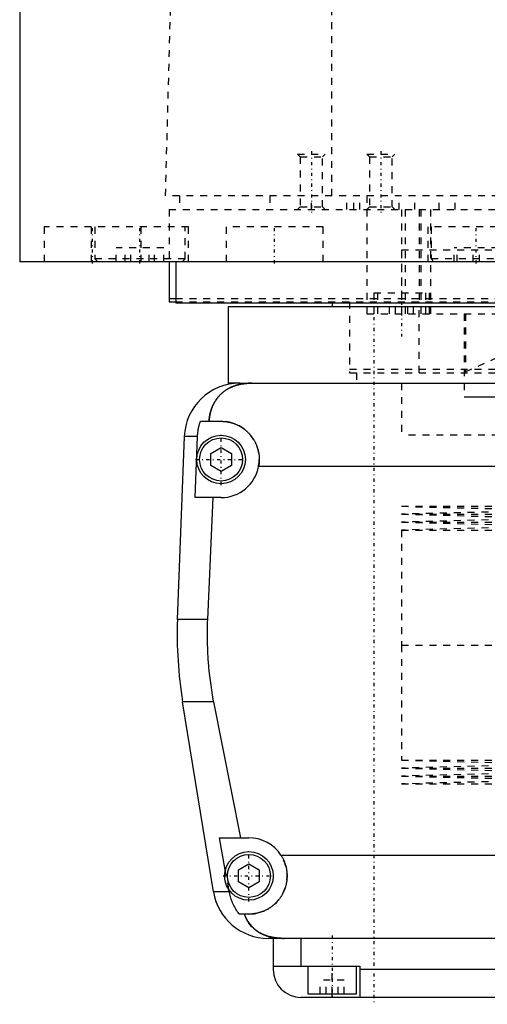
# Model space of a CAD drawing. Extents: x -120 to 120, y -136 to 719.
# Tile 1 of 12: x -100 to -33, y -82 to 60. Entities that reach past the tile are written whole.
import ezdxf

# ---------------------------------------------------------------- set-up
doc = ezdxf.new("R2010")
doc.units = 0
doc.linetypes.add('CENTER', pattern=[1.5, 0.45, -0.5, 0.05, -0.5])
doc.linetypes.add('DASHED', pattern=[2, 1, -1])
for name, color, linetype in [('AM_0', 7, 'CONTINUOUS'), ('AM_3', 7, 'DASHED'), ('AM_7', 7, 'CENTER')]:
    doc.layers.add(name, color=color, linetype=linetype)

msp = doc.modelspace()

# ---------------------------------------------------------------- linework, layer by layer
at = {"layer": 'AM_0', "color": 7, "linetype": 'CONTINUOUS'}
for p, q in [((-100, 363), (-100, 25)), ((100, 25), (-100, 25)), ((-88.79, 25.01), (-88.79, 25)), ((-78.5, 25), (-78.5, 19.2)), ((-77.5, 25), (-77.5, 19)), ((-40.35, 25), (-40.35, 25)), ((-78.5, 19.7), (-77.56, 19.7)), ((-78.5, 19.2), (-77.56, 19.2)), ((-9.01, 19), (-77.5, 19)), ((-70, 18.5), (-70, 7.5)), ((-9.01, 18.5), (-70, 18.5)), ((-55, 19), (-55, 18.5)), ((-68.3, 7.5), (-70, 7.5)), ((-68.3, 7.5), (68.3, 7.5)), ((-73.97, 2), (-71, 2)), ((-77.28, -26.54), (-76.29, -0.2)), ((-74.4, -0.2), (-76.29, -0.2)), ((-74.75, -9), (-74.4, -0.2)), ((-72.5, -2.63), (-71, -1.77)), ((-72.5, -4.37), (-72.5, -2.63)), ((-71, -1.77), (-69.5, -2.63)), ((-69.5, -2.63), (-69.5, -4.37)), ((-71, -5.23), (-72.5, -4.37)), ((-69.5, -4.37), (-71, -5.23)), ((65.59, -4.5), (-65.59, -4.5)), ((-71, -9), (-74.75, -9)), ((-72.2, -9), (-72.97, -26.54)), ((-72.97, -26.54), (-77.28, -26.54)), ((-72.1, -65.78), (-76.54, -38.4)), ((-72.1, -38.4), (-76.54, -38.4)), ((-72.1, -38.4), (-68.19, -58)), ((-70.39, -62.62), (-71.21, -58)), ((-71.21, -58), (-67, -58)), ((-62.39, -60.5), (62.39, -60.5)), ((-68.5, -62.63), (-67, -61.77)), ((-67, -61.77), (-65.5, -62.63)), ((-68.5, -64.37), (-68.5, -62.63)), ((-65.5, -62.63), (-65.5, -64.37)), ((-67, -65.23), (-68.5, -64.37)), ((-65.5, -64.37), (-67, -65.23)), ((-69.82, -65.78), (-72.1, -65.78)), ((-69.82, -65.78), (-69.87, -65.5)), ((-67, -69), (-68.39, -69)), ((64.2, -72.5), (-64.2, -72.5)), ((-63.5, -72.5), (-63.5, -77)), ((-59.5, -72.5), (-59.5, -76.5)), ((-63.5, -76.5), (-51, -76.5)), ((-58.5, -76.5), (-58.5, -80.5)), ((-51.5, -80.5), (-51.5, -76.5)), ((-51, -76.5), (-51, -81)), ((51, -77), (-51, -77)), ((-58.5, -80.5), (-51.5, -80.5)), ((-55, -81), (-55, -80.5)), ((59.5, -81), (-59.5, -81))]:
    msp.add_line(p, q, dxfattribs=at)
for points in [[(-66.56, 7.5, 0), (-66.61, 7.5, 0), (-66.7, 7.5, 0), (-66.8, 7.5, 0), (-66.84, 7.5, 0), (-66.89, 7.49, 0), (-66.98, 7.49, 0), (-67.08, 7.49, 0), (-67.17, 7.48, 0), (-67.26, 7.47, 0), (-67.35, 7.47, 0), (-67.4, 7.46, 0), (-67.45, 7.46, 0), (-67.54, 7.45, 0), (-67.63, 7.44, 0), (-67.72, 7.42, 0), (-67.82, 7.41, 0), (-67.91, 7.4, 0), (-67.95, 7.39, 0), (-68, 7.38, 0), (-68.09, 7.37, 0), (-68.18, 7.35, 0), (-68.23, 7.34, 0), (-68.27, 7.33, 0), (-68.36, 7.31, 0), (-68.45, 7.29, 0), (-68.49, 7.28, 0), (-68.53, 7.27, 0), (-68.62, 7.24, 0), (-68.71, 7.22, 0), (-68.79, 7.2, 0), (-68.88, 7.17, 0), (-68.96, 7.14, 0), (-69, 7.13, 0), (-69.04, 7.11, 0), (-69.13, 7.08, 0), (-69.21, 7.05, 0), (-69.29, 7.02, 0), (-69.37, 6.99, 0), (-69.45, 6.96, 0), (-69.49, 6.94, 0), (-69.53, 6.92, 0), (-69.6, 6.89, 0), (-69.68, 6.85, 0), (-69.76, 6.81, 0), (-69.83, 6.77, 0), (-69.91, 6.74, 0), (-69.94, 6.72, 0), (-69.98, 6.69, 0), (-70.05, 6.65, 0), (-70.12, 6.61, 0), (-70.19, 6.57, 0), (-70.26, 6.52, 0), (-70.33, 6.48, 0), (-70.37, 6.46, 0), (-70.4, 6.43, 0), (-70.47, 6.39, 0), (-70.53, 6.34, 0), (-70.6, 6.29, 0), (-70.66, 6.24, 0), (-70.72, 6.19, 0), (-70.75, 6.17, 0), (-70.78, 6.14, 0), (-70.84, 6.09, 0), (-70.9, 6.04, 0), (-70.93, 6.01, 0), (-70.96, 5.98, 0), (-71.02, 5.93, 0), (-71.08, 5.87, 0), (-71.1, 5.85, 0), (-71.13, 5.82, 0), (-71.19, 5.76, 0), (-71.24, 5.71, 0), (-71.29, 5.65, 0), (-71.34, 5.59, 0), (-71.4, 5.53, 0), (-71.42, 5.5, 0), (-71.45, 5.47, 0), (-71.5, 5.41, 0), (-71.54, 5.35, 0), (-71.59, 5.28, 0), (-71.64, 5.22, 0), (-71.68, 5.16, 0), (-71.71, 5.12, 0), (-71.73, 5.09, 0), (-71.77, 5.02, 0), (-71.82, 4.96, 0), (-71.86, 4.89, 0), (-71.9, 4.82, 0), (-71.94, 4.75, 0), (-71.96, 4.72, 0), (-71.98, 4.68, 0), (-72.02, 4.61, 0), (-72.06, 4.54, 0), (-72.1, 4.46, 0), (-72.13, 4.39, 0), (-72.17, 4.32, 0), (-72.18, 4.28, 0), (-72.2, 4.24, 0), (-72.24, 4.16, 0), (-72.27, 4.09, 0), (-72.3, 4.01, 0), (-72.33, 3.93, 0), (-72.36, 3.85, 0), (-72.37, 3.81, 0), (-72.39, 3.77, 0), (-72.42, 3.69, 0), (-72.44, 3.61, 0), (-72.46, 3.57, 0), (-72.47, 3.52, 0), (-72.49, 3.44, 0), (-72.52, 3.36, 0), (-72.53, 3.32, 0), (-72.54, 3.27, 0), (-72.56, 3.19, 0), (-72.58, 3.1, 0), (-72.6, 3.02, 0), (-72.62, 2.93, 0), (-72.63, 2.84, 0), (-72.64, 2.8, 0), (-72.65, 2.76, 0), (-72.66, 2.67, 0), (-72.68, 2.58, 0), (-72.72, 2.27, 0), (-72.74, 2, 0)], [(-74.4, -0.2, 0), (-74.39, -0.14, 0), (-74.39, -0.02, 0), (-74.38, 0.1, 0), (-74.37, 0.16, 0), (-74.37, 0.23, 0), (-74.35, 0.35, 0), (-74.34, 0.47, 0), (-74.32, 0.6, 0), (-74.3, 0.72, 0), (-74.28, 0.85, 0), (-74.27, 0.91, 0), (-74.26, 0.97, 0), (-74.23, 1.1, 0), (-74.2, 1.22, 0), (-74.17, 1.34, 0), (-74.14, 1.47, 0), (-74.1, 1.59, 0), (-74.09, 1.65, 0), (-74.07, 1.71, 0), (-74.03, 1.83, 0), (-73.99, 1.94, 0), (-73.97, 2, 0)], [(-71, 2, 0), (-70.96, 2, 0), (-70.87, 2, 0), (-70.78, 2, 0), (-70.73, 1.99, 0), (-70.69, 1.99, 0), (-70.6, 1.99, 0), (-70.51, 1.98, 0), (-70.42, 1.97, 0), (-70.33, 1.96, 0), (-70.24, 1.95, 0), (-70.19, 1.94, 0), (-70.15, 1.93, 0), (-70.06, 1.92, 0), (-69.97, 1.9, 0), (-69.88, 1.88, 0), (-69.79, 1.86, 0), (-69.7, 1.84, 0), (-69.65, 1.83, 0), (-69.61, 1.82, 0), (-69.52, 1.8, 0), (-69.43, 1.77, 0), (-69.38, 1.76, 0), (-69.34, 1.74, 0), (-69.25, 1.72, 0), (-69.17, 1.69, 0), (-69.12, 1.67, 0), (-69.08, 1.65, 0), (-68.99, 1.62, 0), (-68.91, 1.59, 0), (-68.82, 1.55, 0), (-68.74, 1.51, 0), (-68.66, 1.48, 0), (-68.61, 1.46, 0), (-68.57, 1.44, 0), (-68.49, 1.39, 0), (-68.41, 1.35, 0), (-68.33, 1.31, 0), (-68.25, 1.26, 0), (-68.17, 1.22, 0), (-68.14, 1.2, 0), (-68.1, 1.17, 0), (-68.02, 1.12, 0), (-67.95, 1.07, 0), (-67.87, 1.02, 0), (-67.8, 0.97, 0), (-67.73, 0.92, 0), (-67.69, 0.89, 0), (-67.66, 0.87, 0), (-67.59, 0.81, 0), (-67.52, 0.76, 0), (-67.45, 0.7, 0), (-67.39, 0.65, 0), (-67.32, 0.59, 0), (-67.29, 0.56, 0), (-67.26, 0.53, 0), (-67.2, 0.47, 0), (-67.14, 0.41, 0), (-67.08, 0.35, 0), (-67.02, 0.29, 0), (-66.96, 0.23, 0), (-66.93, 0.2, 0), (-66.9, 0.17, 0), (-66.84, 0.1, 0), (-66.79, 0.04, 0), (-66.76, 0, 0), (-66.73, -0.03, 0), (-66.68, -0.1, 0), (-66.62, -0.17, 0), (-66.6, -0.2, 0), (-66.57, -0.24, 0), (-66.52, -0.31, 0), (-66.47, -0.38, 0), (-66.42, -0.45, 0), (-66.37, -0.53, 0), (-66.32, -0.6, 0), (-66.3, -0.64, 0), (-66.28, -0.68, 0), (-66.23, -0.76, 0), (-66.19, -0.83, 0), (-66.15, -0.91, 0), (-66.11, -0.99, 0), (-66.06, -1.07, 0), (-66.05, -1.11, 0), (-66.03, -1.15, 0), (-65.99, -1.23, 0), (-65.95, -1.32, 0), (-65.92, -1.4, 0), (-65.88, -1.48, 0), (-65.85, -1.57, 0), (-65.84, -1.61, 0), (-65.82, -1.65, 0), (-65.79, -1.74, 0), (-65.76, -1.82, 0), (-65.74, -1.91, 0), (-65.71, -1.99, 0), (-65.69, -2.08, 0), (-65.68, -2.12, 0), (-65.66, -2.17, 0), (-65.64, -2.25, 0), (-65.62, -2.34, 0), (-65.61, -2.43, 0), (-65.59, -2.52, 0), (-65.57, -2.6, 0), (-65.57, -2.65, 0), (-65.56, -2.69, 0), (-65.55, -2.78, 0), (-65.54, -2.87, 0), (-65.53, -2.91, 0), (-65.53, -2.96, 0), (-65.52, -3.04, 0), (-65.51, -3.13, 0), (-65.51, -3.18, 0), (-65.51, -3.22, 0), (-65.5, -3.31, 0), (-65.5, -3.39, 0), (-65.5, -3.48, 0), (-65.5, -3.57, 0), (-65.5, -3.65, 0), (-65.5, -3.7, 0), (-65.51, -3.74, 0), (-65.51, -3.83, 0), (-65.52, -3.92, 0), (-65.52, -4.01, 0), (-65.53, -4.1, 0), (-65.54, -4.19, 0), (-65.55, -4.23, 0), (-65.55, -4.28, 0), (-65.57, -4.37, 0), (-65.58, -4.46, 0), (-65.59, -4.5, 0)], [(-72.97, -26.54, 0), (-72.99, -26.87, 0), (-73.01, -27.51, 0), (-73.02, -28.16, 0), (-73.02, -28.47, 0), (-73.02, -28.79, 0), (-73.02, -29.43, 0), (-73, -30.07, 0), (-72.98, -30.72, 0), (-72.96, -31.37, 0), (-72.92, -32.03, 0), (-72.9, -32.36, 0), (-72.87, -32.69, 0), (-72.82, -33.35, 0), (-72.75, -34.02, 0), (-72.68, -34.69, 0), (-72.59, -35.36, 0), (-72.5, -36.04, 0), (-72.45, -36.38, 0), (-72.4, -36.71, 0), (-72.29, -37.39, 0), (-72.17, -38.06, 0), (-72.1, -38.4, 0)], [(-62.39, -60.5, 0), (-62.36, -60.55, 0), (-62.3, -60.65, 0), (-62.24, -60.74, 0), (-62.21, -60.79, 0), (-62.18, -60.84, 0), (-62.13, -60.95, 0), (-62.08, -61.05, 0), (-62.03, -61.15, 0), (-61.98, -61.26, 0), (-61.93, -61.36, 0), (-61.91, -61.41, 0), (-61.89, -61.47, 0), (-61.85, -61.57, 0), (-61.81, -61.68, 0), (-61.77, -61.79, 0), (-61.74, -61.9, 0), (-61.71, -62.01, 0), (-61.69, -62.06, 0), (-61.68, -62.12, 0), (-61.65, -62.23, 0), (-61.62, -62.34, 0), (-61.61, -62.39, 0), (-61.6, -62.45, 0), (-61.58, -62.56, 0), (-61.56, -62.66, 0), (-61.56, -62.72, 0), (-61.55, -62.77, 0), (-61.53, -62.88, 0), (-61.52, -62.99, 0), (-61.51, -63.1, 0), (-61.51, -63.21, 0), (-61.5, -63.31, 0), (-61.5, -63.37, 0), (-61.5, -63.42, 0), (-61.5, -63.52, 0), (-61.5, -63.63, 0), (-61.5, -63.73, 0), (-61.51, -63.84, 0), (-61.52, -63.95, 0), (-61.52, -64, 0), (-61.53, -64.05, 0), (-61.54, -64.16, 0), (-61.55, -64.26, 0), (-61.57, -64.37, 0), (-61.59, -64.47, 0), (-61.61, -64.58, 0), (-61.62, -64.63, 0), (-61.63, -64.69, 0), (-61.65, -64.79, 0), (-61.68, -64.9, 0), (-61.71, -65, 0), (-61.74, -65.1, 0), (-61.77, -65.21, 0), (-61.79, -65.26, 0), (-61.81, -65.31, 0), (-61.84, -65.41, 0), (-61.88, -65.51, 0), (-61.92, -65.61, 0), (-61.96, -65.71, 0), (-62.01, -65.81, 0), (-62.03, -65.86, 0), (-62.05, -65.9, 0), (-62.1, -66, 0), (-62.15, -66.1, 0), (-62.18, -66.14, 0), (-62.2, -66.19, 0), (-62.26, -66.28, 0), (-62.31, -66.37, 0), (-62.34, -66.42, 0), (-62.37, -66.46, 0), (-62.43, -66.55, 0), (-62.49, -66.64, 0), (-62.55, -66.73, 0), (-62.61, -66.81, 0), (-62.67, -66.9, 0), (-62.71, -66.94, 0), (-62.74, -66.98, 0), (-62.81, -67.06, 0), (-62.87, -67.14, 0), (-62.94, -67.21, 0), (-63.01, -67.29, 0), (-63.09, -67.36, 0), (-63.12, -67.4, 0), (-63.16, -67.44, 0), (-63.23, -67.51, 0), (-63.31, -67.58, 0), (-63.38, -67.64, 0), (-63.46, -67.71, 0), (-63.55, -67.78, 0), (-63.59, -67.81, 0), (-63.63, -67.85, 0), (-63.71, -67.91, 0), (-63.8, -67.97, 0), (-63.89, -68.04, 0), (-63.98, -68.1, 0), (-64.07, -68.15, 0), (-64.12, -68.18, 0), (-64.16, -68.21, 0), (-64.26, -68.27, 0), (-64.36, -68.32, 0), (-64.45, -68.37, 0), (-64.55, -68.43, 0), (-64.65, -68.47, 0), (-64.7, -68.5, 0), (-64.76, -68.52, 0), (-64.86, -68.57, 0), (-64.96, -68.61, 0), (-65.02, -68.63, 0), (-65.07, -68.65, 0), (-65.17, -68.69, 0), (-65.28, -68.72, 0), (-65.34, -68.74, 0), (-65.39, -68.76, 0), (-65.5, -68.79, 0), (-65.61, -68.82, 0), (-65.72, -68.85, 0), (-65.83, -68.87, 0), (-65.94, -68.9, 0), (-66, -68.91, 0), (-66.05, -68.92, 0), (-66.16, -68.94, 0), (-66.27, -68.95, 0), (-66.39, -68.97, 0), (-66.5, -68.98, 0), (-66.61, -68.99, 0), (-66.67, -68.99, 0), (-66.72, -68.99, 0), (-66.83, -69, 0), (-66.94, -69, 0), (-67, -69, 0)], [(-68.39, -69, 0), (-68.45, -68.92, 0), (-68.56, -68.77, 0), (-68.67, -68.61, 0), (-68.72, -68.53, 0), (-68.77, -68.45, 0), (-68.88, -68.28, 0), (-68.98, -68.11, 0), (-69.07, -67.93, 0), (-69.17, -67.75, 0), (-69.26, -67.57, 0), (-69.3, -67.47, 0), (-69.34, -67.38, 0), (-69.42, -67.19, 0), (-69.49, -67.01, 0), (-69.55, -66.83, 0), (-69.61, -66.65, 0), (-69.66, -66.46, 0), (-69.69, -66.37, 0), (-69.71, -66.27, 0), (-69.76, -66.08, 0), (-69.8, -65.88, 0), (-69.82, -65.78, 0)], [(-67.64, -69, 0), (-67.57, -69.19, 0), (-67.42, -69.55, 0), (-67.24, -69.89, 0), (-67.14, -70.05, 0), (-67.04, -70.21, 0), (-66.82, -70.51, 0), (-66.59, -70.78, 0), (-66.32, -71.04, 0), (-66.16, -71.19, 0), (-66.11, -71.23, 0), (-66.07, -71.27, 0), (-66.04, -71.29, 0), (-66.02, -71.31, 0), (-65.97, -71.34, 0), (-65.92, -71.38, 0), (-65.87, -71.42, 0), (-65.81, -71.45, 0), (-65.76, -71.49, 0), (-65.73, -71.51, 0), (-65.71, -71.53, 0), (-65.65, -71.56, 0), (-65.6, -71.6, 0), (-65.57, -71.61, 0), (-65.54, -71.63, 0), (-65.49, -71.66, 0), (-65.43, -71.69, 0), (-65.4, -71.71, 0), (-65.38, -71.73, 0), (-65.32, -71.76, 0), (-65.26, -71.79, 0), (-65.2, -71.82, 0), (-65.14, -71.85, 0), (-65.08, -71.88, 0), (-65.05, -71.89, 0), (-65.02, -71.91, 0), (-64.96, -71.93, 0), (-64.9, -71.96, 0), (-64.83, -71.99, 0), (-64.77, -72.01, 0), (-64.71, -72.04, 0), (-64.68, -72.05, 0), (-64.64, -72.06, 0), (-64.58, -72.09, 0), (-64.52, -72.11, 0), (-64.45, -72.13, 0), (-64.39, -72.15, 0), (-64.32, -72.17, 0), (-64.29, -72.18, 0), (-64.25, -72.19, 0), (-64.19, -72.21, 0), (-64.12, -72.23, 0), (-64.05, -72.25, 0), (-63.98, -72.27, 0), (-63.92, -72.28, 0), (-63.88, -72.29, 0), (-63.85, -72.3, 0), (-63.78, -72.31, 0), (-63.71, -72.33, 0), (-63.64, -72.34, 0), (-63.57, -72.36, 0), (-63.5, -72.37, 0), (-63.46, -72.38, 0), (-63.43, -72.38, 0), (-63.36, -72.39, 0), (-63.28, -72.41, 0), (-63.25, -72.41, 0), (-63.21, -72.42, 0), (-63.14, -72.43, 0), (-63.07, -72.43, 0), (-63.03, -72.44, 0), (-62.99, -72.44, 0), (-62.92, -72.45, 0), (-62.85, -72.46, 0), (-62.77, -72.46, 0), (-62.7, -72.47, 0), (-62.63, -72.48, 0), (-62.59, -72.48, 0), (-62.55, -72.48, 0), (-62.48, -72.49, 0), (-62.41, -72.49, 0), (-62.15, -72.5, 0), (-61.92, -72.5, 0)]]:
    msp.add_polyline3d(points, dxfattribs=at)
for centre, radius in [((-71, -3.5), 3.5), ((-71, -3.5), 3.1), ((-67, -63.5), 3.5), ((-67, -63.5), 3.1)]:
    msp.add_circle(centre, radius, dxfattribs=at)
for centre, radius, start, end in [((-68.3, -0.5), 8, 90, 177.861), ((-71, -3.5), 5.5, 270, 349.5243), ((-17.32, -28.78), 60, 177.861, 189.225), ((-67, -63.5), 5.5, 33.0557, 90), ((-64.2, -64.5), 8, 189.225, 270), ((-59.5, -77), 4, 180, 270)]:
    msp.add_arc(centre, radius, start, end, dxfattribs=at)
at = {"layer": 'AM_3', "color": 6, "linetype": 'DASHED'}
for p, q in [((-55.06, 34.5), (-55.06, 116.6)), ((-79, 34.5), (-76.83, 115.63)), ((-60, 40.5), (-59.62, 40.12)), ((-60, 40.5), (-56, 40.5)), ((-59.62, 40.12), (-59.62, 32.88)), ((-59.62, 40.12), (-56.38, 40.12)), ((-56.38, 40.12), (-56, 40.5)), ((-56.38, 32.88), (-56.38, 40.12)), ((-50, 40.5), (-49.62, 40.12)), ((-50, 40.5), (-46, 40.5)), ((-49.62, 40.12), (-49.62, 32.88)), ((-49.62, 40.12), (-46.38, 40.12)), ((-46.38, 40.12), (-46, 40.5)), ((-46.38, 32.88), (-46.38, 40.12)), ((79, 34.5), (-79, 34.5)), ((-77, 34.5), (-77, 32.5)), ((-64, 34.5), (-64, 32.5)), ((-58, 32.5), (-58, 34.5)), ((-52.9, 32.5), (-52.9, 34.5)), ((-51.9, 32.5), (-51.9, 34.5)), ((-51, 32.5), (-51, 34.5)), ((-50, 34.5), (-50, 17.5)), ((-45.38, 32.5), (-45.38, 34.5)), ((-43.08, 32.5), (-43.08, 34.5)), ((-39.62, 32.5), (-39.62, 34.5)), ((-37.31, 32.5), (-37.31, 34.5)), ((-59.62, 32.88), (-60, 32.5)), ((-59.62, 32.88), (-56.38, 32.88)), ((-56, 32.5), (-56.38, 32.88)), ((-49.62, 32.88), (-50, 32.5)), ((-49.62, 32.88), (-46.38, 32.88)), ((-46, 32.5), (-46.38, 32.88)), ((-78.5, 32.5), (78.5, 32.5)), ((-78.5, 32.5), (-78.5, 25)), ((-45, 32.5), (-45, 17.5)), ((-44.5, 32.5), (-44.5, 17.5)), ((-42.5, 32.5), (-42.5, 19.2)), ((-42.23, 32.5), (-42.23, 17.5)), ((-40.83, 32.5), (-40.83, 17.5)), ((-96.5, 30), (-96.5, 25)), ((-75.69, 30), (-96.5, 30)), ((-89.69, 30), (-89.69, 25)), ((-89.19, 30), (-89.19, 25.4)), ((-82.5, 25), (-82.5, 30)), ((-76.19, 25.4), (-76.19, 30)), ((-75.69, 25), (-75.69, 30)), ((-70.29, 30), (-70.29, 25)), ((-56.29, 30), (-70.29, 30)), ((-56.29, 25), (-56.29, 30)), ((-41.25, 30), (-41.25, 25)), ((-27.25, 30), (-41.25, 30)), ((-40.75, 30), (-40.75, 25.4)), ((-86.12, 25), (-86.12, 27)), ((-79.25, 27), (-86.12, 27)), ((-84.8, 25), (-84.8, 27)), ((-84.01, 25), (-84.01, 27)), ((-81.36, 25), (-81.36, 27)), ((-80.58, 25), (-80.58, 27)), ((-79.25, 25), (-79.25, 27)), ((-37.45, 25), (-37.45, 27)), ((-31.05, 27), (-37.45, 27)), ((-37, 25), (-37, 27)), ((-34.7, 25), (-34.7, 27)), ((-33.8, 25), (-33.8, 27)), ((-45, 26.7), (45, 26.7)), ((-45, 26.7), (-45, 19.2)), ((-89.19, 25.4), (-88.79, 25.01)), ((-76.19, 25.4), (-89.19, 25.4)), ((-76.59, 25), (-76.19, 25.4)), ((-40.75, 25.4), (-40.35, 25)), ((-27.75, 25.4), (-40.75, 25.4)), ((-49, 20.5), (-49, 17.5)), ((-49, 20.5), (-41, 20.5)), ((-48.5, 20.5), (-48.5, 17.5)), ((-41.5, 17.5), (-41.5, 20.5)), ((-41, 17.5), (-41, 20.5)), ((-77.56, 19.7), (77.56, 19.7)), ((-77.56, 19.2), (77.56, 19.2)), ((-52.5, 19.2), (-52.5, 9)), ((-46.73, 17.5), (-46.73, 18.5)), ((-45.87, 17.5), (-45.87, 18.5)), ((-44.13, 17.5), (-44.13, 18.5)), ((-43.27, 17.5), (-43.27, 18.5)), ((-42.5, 9), (-42.5, 19.2)), ((-50, 17.5), (50, 17.5)), ((-36, 17.5), (-36, 5.5)), ((-35.82, 17.5), (-35.82, 9.14)), ((-35.82, 9.14), (-26.96, 13.1)), ((-52.5, 9.5), (52.5, 9.5)), ((-52.5, 9), (52.5, 9)), ((-51.5, 9), (-51.5, 7.5)), ((-45, 7.5), (-45, 0)), ((-45, 7.5), (-45, 0)), ((-36, 5.52), (36, 5.52)), ((36, 5.5), (-36, 5.5)), ((45, 0), (-45, 0)), ((-45, -10.25), (-22.5, -10.82)), ((-45, -10.25), (45, -10.25)), ((-22.5, -10.82), (-45, -11.39)), ((-45, -11.39), (-22.5, -11.96)), ((-45, -11.39), (45, -11.39)), ((-22.5, -11.96), (-45, -12.53)), ((-45, -12.53), (-22.5, -13.1)), ((-45, -12.53), (45, -12.53)), ((-22.5, -13.1), (-45, -13.67)), ((-45, -13.67), (-45, -30.25)), ((-45, -13.67), (45, -13.67)), ((-45, -30.25), (45, -30.25)), ((-45, -30.25), (-45, -46.83)), ((-45, -30.25), (0, -30.25)), ((-45, -46.83), (-22.5, -47.4)), ((-45, -46.83), (45, -46.83)), ((-22.5, -47.4), (-45, -47.97)), ((-45, -47.97), (-22.5, -48.54)), ((-45, -47.97), (45, -47.97)), ((-22.5, -48.54), (-45, -49.11)), ((-45, -49.11), (-22.5, -49.68)), ((-45, -49.11), (45, -49.11)), ((-22.5, -49.68), (-45, -50.25)), ((-45, -50.25), (45, -50.25)), ((-69.87, -65.5), (-70.39, -62.62)), ((-55, -80.5), (-55, -76.5)), ((-56.73, -80.5), (-56.73, -78.5)), ((-53.27, -78.5), (-56.73, -78.5)), ((-55.87, -80.5), (-55.87, -78.5)), ((-54.13, -80.5), (-54.13, -78.5)), ((-53.27, -80.5), (-53.27, -78.5))]:
    msp.add_line(p, q, dxfattribs=at)
for points in [[(-36, 9, 0), (-35.99, 9.02, 0), (-35.95, 9.07, 0), (-35.88, 9.12, 0), (-35.82, 9.14, 0)], [(-36, 8.99, 0), (-36, 8.99, 0), (-36, 8.99, 0), (-36, 8.99, 0), (-36, 9, 0)], [(-72.74, 2, 0), (-72.74, 2.05, 0), (-72.73, 2.14, 0), (-72.72, 2.23, 0), (-72.72, 2.27, 0), (-72.71, 2.32, 0), (-72.7, 2.41, 0), (-72.69, 2.5, 0), (-72.68, 2.59, 0), (-72.66, 2.68, 0), (-72.65, 2.76, 0), (-72.64, 2.81, 0), (-72.63, 2.85, 0), (-72.61, 2.94, 0), (-72.6, 3.03, 0), (-72.58, 3.11, 0), (-72.56, 3.2, 0), (-72.54, 3.28, 0), (-72.52, 3.33, 0), (-72.51, 3.37, 0), (-72.49, 3.45, 0), (-72.46, 3.53, 0), (-72.45, 3.58, 0), (-72.44, 3.62, 0), (-72.41, 3.7, 0), (-72.39, 3.78, 0), (-72.37, 3.82, 0), (-72.36, 3.86, 0), (-72.33, 3.94, 0), (-72.3, 4.01, 0), (-72.27, 4.09, 0), (-72.23, 4.17, 0), (-72.2, 4.24, 0), (-72.18, 4.28, 0), (-72.17, 4.32, 0), (-72.13, 4.39, 0), (-72.1, 4.46, 0), (-72.06, 4.54, 0), (-72.02, 4.61, 0), (-71.98, 4.68, 0), (-71.96, 4.71, 0), (-71.94, 4.75, 0), (-71.9, 4.82, 0), (-71.86, 4.89, 0), (-71.82, 4.95, 0), (-71.78, 5.02, 0), (-71.73, 5.08, 0), (-71.71, 5.12, 0), (-71.69, 5.15, 0), (-71.64, 5.21, 0), (-71.6, 5.28, 0), (-71.55, 5.34, 0), (-71.5, 5.4, 0), (-71.45, 5.46, 0), (-71.43, 5.49, 0), (-71.4, 5.52, 0), (-71.35, 5.58, 0), (-71.3, 5.64, 0), (-71.25, 5.7, 0), (-71.19, 5.75, 0), (-71.14, 5.81, 0), (-71.11, 5.84, 0), (-71.08, 5.87, 0), (-71.03, 5.92, 0), (-70.97, 5.98, 0), (-70.94, 6, 0), (-70.91, 6.03, 0), (-70.85, 6.08, 0), (-70.79, 6.13, 0), (-70.76, 6.16, 0), (-70.73, 6.18, 0), (-70.67, 6.23, 0), (-70.6, 6.28, 0), (-70.54, 6.33, 0), (-70.47, 6.38, 0), (-70.41, 6.43, 0), (-70.37, 6.45, 0), (-70.34, 6.47, 0), (-70.27, 6.52, 0), (-70.2, 6.56, 0), (-70.13, 6.61, 0), (-70.06, 6.65, 0), (-69.99, 6.69, 0), (-69.95, 6.71, 0), (-69.91, 6.73, 0), (-69.84, 6.77, 0), (-69.76, 6.81, 0), (-69.69, 6.85, 0), (-69.61, 6.88, 0), (-69.53, 6.92, 0), (-69.5, 6.94, 0), (-69.46, 6.95, 0), (-69.38, 6.99, 0), (-69.3, 7.02, 0), (-69.22, 7.05, 0), (-69.13, 7.08, 0), (-69.05, 7.11, 0), (-69.01, 7.13, 0), (-68.97, 7.14, 0), (-68.89, 7.17, 0), (-68.8, 7.19, 0), (-68.72, 7.22, 0), (-68.63, 7.24, 0), (-68.54, 7.27, 0), (-68.5, 7.28, 0), (-68.46, 7.29, 0), (-68.37, 7.31, 0), (-68.28, 7.33, 0), (-68.23, 7.34, 0), (-68.19, 7.35, 0), (-68.1, 7.36, 0), (-68.01, 7.38, 0), (-67.96, 7.39, 0), (-67.91, 7.4, 0), (-67.82, 7.41, 0), (-67.73, 7.42, 0), (-67.64, 7.44, 0), (-67.55, 7.45, 0), (-67.45, 7.46, 0), (-67.41, 7.46, 0), (-67.36, 7.47, 0), (-67.27, 7.47, 0), (-67.17, 7.48, 0), (-67.08, 7.49, 0), (-66.99, 7.49, 0), (-66.89, 7.49, 0), (-66.85, 7.5, 0), (-66.8, 7.5, 0), (-66.7, 7.5, 0), (-66.61, 7.5, 0), (-66.56, 7.5, 0)], [(-61.92, -72.5, 0), (-62.15, -72.5, 0), (-62.41, -72.49, 0), (-62.48, -72.49, 0), (-62.55, -72.48, 0), (-62.59, -72.48, 0), (-62.63, -72.48, 0), (-62.7, -72.47, 0), (-62.77, -72.46, 0), (-62.85, -72.46, 0), (-62.92, -72.45, 0), (-62.99, -72.44, 0), (-63.03, -72.44, 0), (-63.07, -72.43, 0), (-63.14, -72.43, 0), (-63.21, -72.42, 0), (-63.25, -72.41, 0), (-63.28, -72.41, 0), (-63.36, -72.39, 0), (-63.43, -72.38, 0), (-63.46, -72.38, 0), (-63.5, -72.37, 0), (-63.57, -72.36, 0), (-63.64, -72.34, 0), (-63.71, -72.33, 0), (-63.78, -72.31, 0), (-63.86, -72.3, 0), (-63.89, -72.29, 0), (-63.93, -72.28, 0), (-63.99, -72.26, 0), (-64.06, -72.25, 0), (-64.13, -72.23, 0), (-64.2, -72.21, 0), (-64.27, -72.19, 0), (-64.3, -72.18, 0), (-64.33, -72.17, 0), (-64.4, -72.15, 0), (-64.47, -72.13, 0), (-64.53, -72.1, 0), (-64.6, -72.08, 0), (-64.66, -72.06, 0), (-64.69, -72.04, 0), (-64.72, -72.03, 0), (-64.79, -72.01, 0), (-64.85, -71.98, 0), (-64.91, -71.95, 0), (-64.97, -71.93, 0), (-65.03, -71.9, 0), (-65.06, -71.89, 0), (-65.09, -71.87, 0), (-65.15, -71.84, 0), (-65.21, -71.81, 0), (-65.27, -71.78, 0), (-65.33, -71.75, 0), (-65.39, -71.72, 0), (-65.42, -71.7, 0), (-65.45, -71.69, 0), (-65.5, -71.65, 0), (-65.56, -71.62, 0), (-65.59, -71.6, 0), (-65.61, -71.59, 0), (-65.67, -71.55, 0), (-65.72, -71.52, 0), (-65.75, -71.5, 0), (-65.78, -71.48, 0), (-65.83, -71.44, 0), (-65.88, -71.41, 0), (-65.93, -71.37, 0), (-65.98, -71.33, 0), (-66.03, -71.29, 0), (-66.06, -71.27, 0), (-66.08, -71.25, 0), (-66.13, -71.21, 0), (-66.18, -71.17, 0), (-66.34, -71.03, 0), (-66.6, -70.77, 0), (-66.84, -70.49, 0), (-67.05, -70.19, 0), (-67.15, -70.03, 0), (-67.25, -69.87, 0), (-67.42, -69.54, 0), (-67.57, -69.18, 0), (-67.64, -69, 0)]]:
    msp.add_polyline3d(points, dxfattribs=at)
for centre, start, end in [((-71, -3.5), 349.5243, 90), ((-67, -63.5), 270, 33.0557)]:
    msp.add_arc(centre, 5.5, start, end, dxfattribs=at)
at = {"layer": 'AM_7', "color": 4, "linetype": 'CENTER'}
for p, q in [((-58, 40.9), (-58, 32.1)), ((-48, 40.9), (-48, 32.1)), ((-89.5, 24.75), (-89.5, 30.25)), ((-82.69, 24.75), (-82.69, 30.25)), ((-63.29, 24.75), (-63.29, 30.25)), ((-34.25, 24.75), (-34.25, 30.25)), ((-45, 20.8), (-45, 14.2)), ((-49, 17), (-49, -82)), ((-71, -7.18), (-71, 0.18)), ((-74.68, -3.5), (-67.33, -3.5)), ((-67, -67.17), (-67, -59.83)), ((-70.68, -63.5), (-63.33, -63.5)), ((-55, -72.1), (-55, -80.9))]:
    msp.add_line(p, q, dxfattribs=at)

doc.saveas('drawing.dxf')
